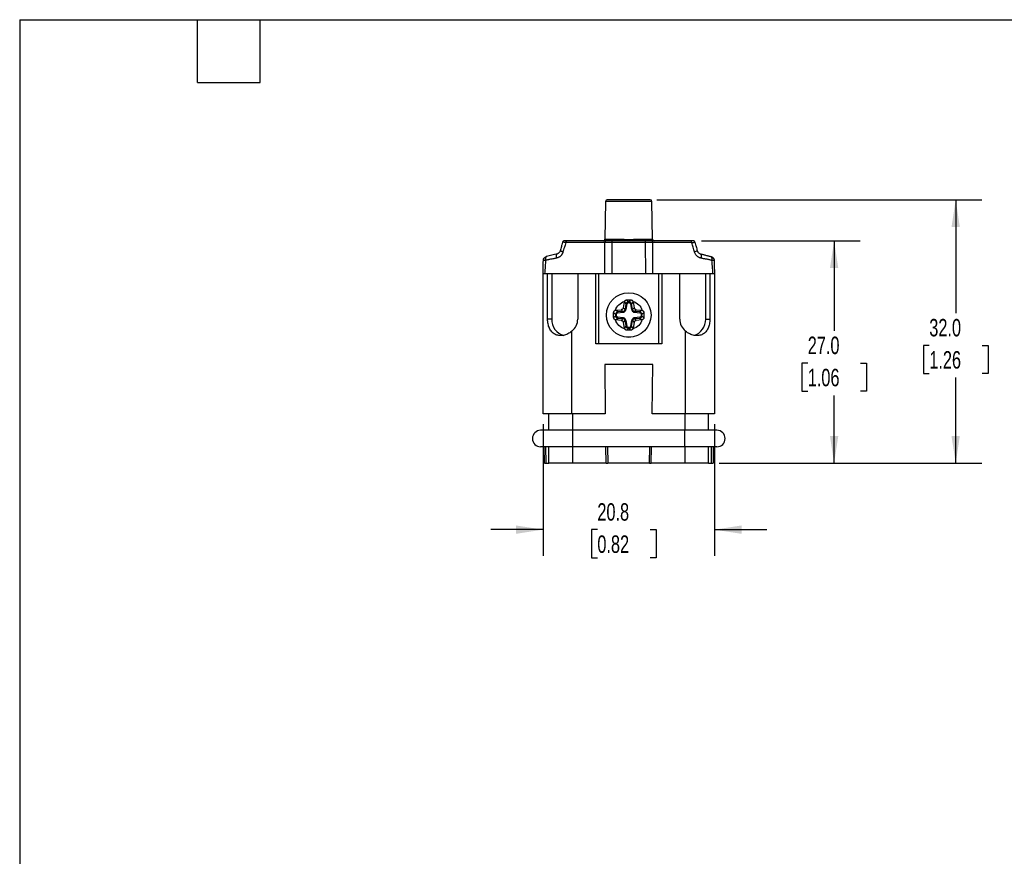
# Model space of a CAD drawing. Header units: millimetres. Extents: x 6 to 273, y 6 to 210.
# Tile 2 of 4: x 6 to 126, y 108 to 210. Entities that reach past the tile are written whole.
import ezdxf

# ---------------------------------------------------------------- set-up
doc = ezdxf.new("R2010")
doc.units = ezdxf.units.MM
doc.linetypes.add('SLD-Solid', pattern=[0])
doc.layers.add('DIMENSIONS', color=140, linetype='SLD-Solid', lineweight=25)
doc.layers.add('TEXT', color=140, linetype='SLD-Solid', lineweight=25)
doc.styles.add('SLDTEXTSTYLE0', font='TXT', dxfattribs={"width": 0.7})
doc.dimstyles.new('SLDDIMSTYLE2', dxfattribs={"dimtxt": 2.158008, "dimasz": 3.302, "dimexe": 0, "dimexo": 0.0625, "dimgap": 0.539502, "dimtad": 0, "dimtih": 1, "dimtoh": 1, "dimrnd": 1e-09, "dimzin": 4, "dimdsep": 46, "dimtxsty": 'SLDTEXTSTYLE0', "dimsah": 1, "dimcen": 0.09, "dimadec": 0, "dimazin": 1, "dimtfac": 1, "dimtofl": 0, "dimtmove": 0, "dimatfit": 3, "dimfxl": 0, "dimfrac": 2, "dimtolj": 1, "dimtzin": 12, "dimarcsym": 0})
doc.dimstyles.new('SLDDIMSTYLE3', dxfattribs={"dimtxt": 2.158008, "dimasz": 3.302, "dimexe": 0, "dimexo": 0.0625, "dimgap": 0.539502, "dimtad": 0, "dimtih": 1, "dimtoh": 1, "dimrnd": 1e-09, "dimzin": 12, "dimdsep": 46, "dimtxsty": 'SLDTEXTSTYLE0', "dimsah": 1, "dimcen": 0.09, "dimadec": 0, "dimazin": 3, "dimtfac": 1, "dimtmove": 0, "dimatfit": 0, "dimfxl": 0, "dimfrac": 2, "dimtolj": 1, "dimtzin": 12, "dimarcsym": 0})

# ---------------------------------------------------------------- blocks, each defined once
blk = doc.blocks.new('_D_4')
at = {"layer": 'DIMENSIONS'}
for p, q in [((89.13, 182.68), (108.43, 182.68)), ((105.25, 182.68), (105.25, 171.76)), ((102.05, 167.85), (101.32, 167.85)), ((101.32, 167.85), (101.32, 164.42)), ((108.46, 167.85), (109.19, 167.85)), ((109.19, 167.85), (109.19, 164.42)), ((101.32, 164.42), (102.05, 164.42)), ((105.25, 155.68), (105.25, 163.93)), ((109.19, 164.42), (108.46, 164.42)), ((91.29, 155.68), (108.43, 155.68))]:
    blk.add_line(p, q, dxfattribs=at)
for points in [[(105.25, 182.68), (104.75, 179.38), (105.76, 179.38)], [(105.25, 155.68), (105.76, 158.98), (104.75, 158.98)]]:
    blk.add_solid(points, dxfattribs=at)
at = {"layer": 'DIMENSIONS', "char_height": 2.117, "attachment_point": 1, "style": 'SLDTEXTSTYLE0'}
for s, insert in [('27.0', (102.05, 171.06)), ('1.06', (102.05, 167.15))]:
    blk.add_mtext(s, dxfattribs=dict(at, insert=insert))
blk = doc.blocks.new('_D_5')
at = {"layer": 'DIMENSIONS'}
for p, q in [((83.73, 187.68), (123.19, 187.68)), ((120.02, 187.68), (120.02, 173.91)), ((116.81, 170), (116.09, 170)), ((116.09, 170), (116.09, 166.57)), ((123.22, 170), (123.95, 170)), ((123.95, 170), (123.95, 166.57)), ((116.09, 166.57), (116.81, 166.57)), ((123.95, 166.57), (123.22, 166.57)), ((120.02, 155.68), (120.02, 166.09)), ((91.29, 155.68), (123.19, 155.68))]:
    blk.add_line(p, q, dxfattribs=at)
for points in [[(120.02, 187.68), (119.51, 184.38), (120.52, 184.38)], [(120.02, 155.68), (120.52, 158.98), (119.51, 158.98)]]:
    blk.add_solid(points, dxfattribs=at)
at = {"layer": 'DIMENSIONS', "char_height": 2.117, "attachment_point": 1, "style": 'SLDTEXTSTYLE0'}
for s, insert in [('32.0', (116.81, 173.21)), ('1.26', (116.81, 169.3))]:
    blk.add_mtext(s, dxfattribs=dict(at, insert=insert))
blk = doc.blocks.new('_D_6')
at = {"layer": 'DIMENSIONS'}
for p, q in [((69.92, 160.41), (69.92, 144.44)), ((90.72, 160.41), (90.72, 144.44)), ((69.92, 147.62), (63.57, 147.62)), ((76.5, 147.62), (75.78, 147.62)), ((75.78, 147.62), (75.78, 144.19)), ((82.92, 147.62), (83.64, 147.62)), ((83.64, 147.62), (83.64, 144.19)), ((90.72, 147.62), (97.07, 147.62)), ((75.78, 144.19), (76.5, 144.19)), ((83.64, 144.19), (82.92, 144.19))]:
    blk.add_line(p, q, dxfattribs=at)
for points in [[(69.92, 147.62), (66.61, 148.13), (66.61, 147.11)], [(90.72, 147.62), (94.02, 147.11), (94.02, 148.13)]]:
    blk.add_solid(points, dxfattribs=at)
at = {"layer": 'DIMENSIONS', "char_height": 2.117, "attachment_point": 1, "style": 'SLDTEXTSTYLE0'}
for s, insert in [('20.8', (76.5, 150.83)), ('0.82', (76.5, 146.92))]:
    blk.add_mtext(s, dxfattribs=dict(at, insert=insert))

msp = doc.modelspace()

# ---------------------------------------------------------------- linework, layer by layer
for p, q in [((77.499, 187.485), (77.419, 182.878)), ((83.132, 187.485), (77.499, 187.485)), ((83.212, 182.878), (83.132, 187.485)), ((77.429, 182.485), (72.684, 182.485)), ((77.513, 182.682), (72.768, 182.682)), ((77.414, 178.682), (77.429, 182.485)), ((77.419, 182.878), (79.54, 182.878)), ((78.274, 182.485), (78.259, 178.682)), ((78.274, 182.682), (78.274, 182.485)), ((79.487, 182.682), (78.274, 182.682)), ((82.357, 182.485), (78.274, 182.485)), ((81.091, 182.878), (83.212, 182.878)), ((82.357, 182.682), (81.144, 182.682)), ((82.357, 182.485), (82.357, 182.682)), ((82.372, 178.682), (82.357, 182.485)), ((87.863, 182.682), (83.118, 182.682)), ((83.202, 182.485), (83.217, 178.682)), ((87.947, 182.485), (83.202, 182.485)), ((88.34, 182.531), (88.355, 182.534)), ((69.916, 161.682), (69.916, 178.682)), ((70.461, 178.682), (69.916, 178.682)), ((70.461, 173.182), (70.461, 178.682)), ((70.967, 178.682), (70.461, 178.682)), ((70.967, 178.682), (70.967, 173.182)), ((74.118, 178.682), (70.967, 178.682)), ((74.118, 178.682), (74.118, 173.182)), ((76.316, 178.682), (74.118, 178.682)), ((76.316, 170.182), (76.316, 178.682)), ((76.655, 178.682), (76.316, 178.682)), ((76.655, 178.682), (76.655, 170.182)), ((83.976, 178.682), (76.655, 178.682)), ((83.976, 170.182), (83.976, 178.682)), ((84.316, 178.682), (83.976, 178.682)), ((86.513, 178.682), (84.316, 178.682)), ((84.316, 178.682), (84.316, 170.182)), ((86.513, 173.182), (86.513, 178.682)), ((89.664, 178.682), (86.513, 178.682)), ((89.664, 173.182), (89.664, 178.682)), ((90.17, 178.682), (89.664, 178.682)), ((90.17, 178.682), (90.17, 173.182)), ((90.716, 178.682), (90.17, 178.682)), ((90.716, 178.682), (90.716, 161.682)), ((79.663, 174.571), (79.784, 175.274)), ((79.784, 175.274), (79.979, 175.042)), ((79.979, 175.042), (79.861, 174.355)), ((80.077, 175.025), (79.958, 174.338)), ((79.979, 175.042), (80.077, 175.025)), ((80.271, 175.287), (80.076, 175.518)), ((80.36, 175.287), (80.271, 175.287)), ((80.271, 175.188), (80.271, 175.287)), ((80.36, 175.188), (80.271, 175.188)), ((80.36, 175.287), (80.555, 175.518)), ((80.36, 175.287), (80.36, 175.188)), ((80.554, 175.025), (80.652, 175.042)), ((80.673, 174.338), (80.554, 175.025)), ((80.847, 175.274), (80.652, 175.042)), ((80.77, 174.355), (80.652, 175.042)), ((80.847, 175.274), (80.968, 174.571)), ((78.71, 173.763), (78.479, 173.975)), ((78.479, 173.389), (78.71, 173.601)), ((78.71, 173.763), (78.71, 173.601)), ((78.71, 173.763), (78.809, 173.763)), ((78.809, 173.601), (78.71, 173.601)), ((78.748, 174.27), (79.397, 174.327)), ((78.98, 174.057), (78.748, 174.27)), ((78.809, 173.601), (78.809, 173.763)), ((79.596, 174.111), (78.98, 174.057)), ((78.989, 173.959), (78.98, 174.057)), ((78.98, 173.306), (78.989, 173.405)), ((78.989, 173.959), (79.604, 174.013)), ((79.604, 173.351), (78.989, 173.405)), ((79.397, 174.327), (79.596, 174.111)), ((79.596, 174.111), (79.604, 174.013)), ((79.861, 174.355), (79.663, 174.571)), ((79.958, 174.338), (79.861, 174.355)), ((80.77, 174.355), (80.673, 174.338)), ((80.968, 174.571), (80.77, 174.355)), ((81.027, 174.013), (81.035, 174.111)), ((81.027, 174.013), (81.642, 173.959)), ((81.642, 173.405), (81.027, 173.351)), ((81.035, 174.111), (81.234, 174.327)), ((81.651, 174.057), (81.035, 174.111)), ((81.234, 174.327), (81.883, 174.27)), ((81.651, 174.057), (81.642, 173.959)), ((81.642, 173.405), (81.651, 173.306)), ((81.883, 174.27), (81.651, 174.057)), ((81.822, 173.763), (81.822, 173.601)), ((81.822, 173.763), (81.921, 173.763)), ((81.921, 173.601), (81.822, 173.601)), ((82.152, 173.975), (81.921, 173.763)), ((81.921, 173.601), (81.921, 173.763)), ((81.921, 173.601), (82.152, 173.389)), ((70.967, 173.182), (70.461, 173.182)), ((78.748, 173.094), (78.98, 173.306)), ((79.397, 173.037), (78.748, 173.094)), ((78.98, 173.306), (79.596, 173.253)), ((79.596, 173.253), (79.397, 173.037)), ((79.604, 173.351), (79.596, 173.253)), ((79.663, 172.793), (79.861, 173.008)), ((79.784, 172.09), (79.663, 172.793)), ((79.979, 172.322), (79.784, 172.09)), ((79.861, 173.008), (79.958, 173.025)), ((79.861, 173.008), (79.979, 172.322)), ((79.958, 173.025), (80.077, 172.339)), ((80.077, 172.339), (79.979, 172.322)), ((80.554, 172.339), (80.673, 173.025)), ((80.652, 172.322), (80.554, 172.339)), ((80.652, 172.322), (80.77, 173.008)), ((80.847, 172.09), (80.652, 172.322)), ((80.673, 173.025), (80.77, 173.008)), ((80.77, 173.008), (80.968, 172.793)), ((80.968, 172.793), (80.847, 172.09)), ((81.035, 173.253), (81.027, 173.351)), ((81.035, 173.253), (81.651, 173.306)), ((81.234, 173.037), (81.035, 173.253)), ((81.883, 173.094), (81.234, 173.037)), ((81.651, 173.306), (81.883, 173.094)), ((89.664, 173.182), (90.17, 173.182)), ((73.416, 161.682), (73.416, 171.718)), ((80.271, 172.077), (80.076, 171.846)), ((80.271, 172.077), (80.271, 172.175)), ((80.36, 172.175), (80.271, 172.175)), ((80.271, 172.077), (80.36, 172.077)), ((80.36, 172.175), (80.36, 172.077)), ((80.555, 171.846), (80.36, 172.077)), ((87.216, 161.682), (87.216, 171.718)), ((84.316, 170.182), (76.316, 170.182)), ((83.22, 167.682), (77.412, 167.682)), ((77.412, 167.682), (77.464, 161.682)), ((83.167, 161.682), (83.22, 167.682)), ((73.416, 161.682), (69.916, 161.682)), ((70.616, 159.682), (70.616, 161.682)), ((77.464, 161.682), (73.416, 161.682)), ((73.516, 159.682), (73.516, 161.682)), ((87.216, 161.682), (83.167, 161.682)), ((87.116, 161.682), (87.116, 159.682)), ((90.716, 161.682), (87.216, 161.682)), ((90.016, 159.682), (90.016, 161.682)), ((73.516, 157.682), (73.516, 159.682)), ((87.116, 159.682), (73.516, 159.682)), ((87.116, 157.682), (87.116, 159.682)), ((70.085, 155.682), (70.05, 157.682)), ((70.285, 155.682), (70.25, 157.682)), ((70.616, 155.682), (70.616, 157.682)), ((87.116, 157.682), (73.516, 157.682)), ((73.516, 155.682), (73.516, 157.682)), ((77.585, 155.682), (77.55, 157.682)), ((77.75, 157.682), (77.785, 155.682)), ((82.846, 155.682), (82.881, 157.682)), ((83.046, 155.682), (83.081, 157.682)), ((87.116, 157.682), (87.116, 155.682)), ((90.016, 155.682), (90.016, 157.682)), ((90.346, 155.682), (90.381, 157.682)), ((90.581, 157.682), (90.546, 155.682)), ((70.085, 155.682), (70.285, 155.682)), ((70.285, 155.682), (70.616, 155.682)), ((73.516, 155.682), (70.616, 155.682)), ((77.585, 155.682), (73.516, 155.682)), ((77.585, 155.682), (77.785, 155.682)), ((82.846, 155.682), (77.785, 155.682)), ((82.846, 155.682), (83.046, 155.682)), ((87.116, 155.682), (83.046, 155.682)), ((90.016, 155.682), (87.116, 155.682)), ((90.016, 155.682), (90.346, 155.682)), ((90.346, 155.682), (90.546, 155.682))]:
    msp.add_line(p, q)
at = {"flags": 128}
for points in [[(72.768, 182.682), (72.752, 182.678), (72.736, 182.667), (72.722, 182.649), (72.709, 182.625), (72.698, 182.595), (72.691, 182.561), (72.686, 182.524), (72.684, 182.485)], [(77.429, 182.485), (77.431, 182.524), (77.436, 182.561), (77.444, 182.595), (77.454, 182.625), (77.467, 182.649), (77.481, 182.667), (77.497, 182.678), (77.513, 182.682)], [(83.118, 182.682), (83.134, 182.678), (83.15, 182.667), (83.164, 182.649), (83.177, 182.625), (83.187, 182.595), (83.195, 182.561), (83.2, 182.524), (83.202, 182.485)], [(87.947, 182.485), (87.945, 182.524), (87.941, 182.561), (87.933, 182.595), (87.922, 182.625), (87.909, 182.649), (87.895, 182.667), (87.879, 182.678), (87.863, 182.682)], [(88.989, 181.135), (89.027, 181.115), (89.059, 181.078), (89.083, 181.025), (89.1, 180.958), (89.109, 180.878), (89.109, 180.789), (89.1, 180.693), (89.082, 180.593)]]:
    msp.add_lwpolyline(points, dxfattribs=at)
for radius in [2.707, 2.703]:
    msp.add_circle((80.316, 173.682), radius)
for centre, radius, start, end in [((77.699, 187.482), 0.2, 90, 179), ((82.932, 187.482), 0.2, 1, 90), ((72.469, 182.482), 0.2, 131.57271, 165), ((72.469, 182.482), 0.2, 90, 111.22338), ((77.219, 182.882), 0.2, 270, 359), ((79.318, 182.834), 0.227, 318.16611, 11.37193), ((81.313, 182.834), 0.227, 168.62807, 221.83389), ((83.412, 182.882), 0.2, 181, 270), ((88.162, 182.482), 0.2, 63.65558, 90), ((88.162, 182.482), 0.2, 15, 41.73478), ((72.91, 173.104), 1.945, 177.71282, 256.0565), ((87.7, 173.119), 1.965, 285.07308, 1.83668), ((69.616, 158.682), 1, 90, 270), ((91.016, 158.682), 1, 270, 90)]:
    msp.add_arc(centre, radius, start, end)
for centre, major_axis, start_param, end_param in [((71.911, 173.182), (2.207, 0), 5.4622872, 6.2831853), ((88.72, 173.182), (-2.207, 0), 0, 0.8208981)]:
    msp.add_ellipse(centre, major_axis=major_axis, ratio=0.9063078, start_param=start_param, end_param=end_param)
for points, knots in [([(82.932, 187.682), (82.932, 187.682), (81.759, 187.682), (78.872, 187.682), (77.699, 187.682), (77.699, 187.682)], [0, 0, 0, 0, 0.5, 0.5, 1, 1, 1, 1]), ([(72.276, 182.534), (72.248, 182.431), (72.202, 182.257), (72.13, 181.991), (72.064, 181.744), (72.018, 181.571), (71.996, 181.489)], [0, 0, 0, 0, 0.2929678, 0.4995775, 0.762137, 1, 1, 1, 1]), ([(72.684, 182.485), (72.663, 182.487), (72.604, 182.494), (72.52, 182.503), (72.443, 182.512), (72.375, 182.52), (72.319, 182.527), (72.282, 182.532), (72.278, 182.533), (72.276, 182.534)], [0, 0, 0, 0, 0.08612812, 0.2512812, 0.39003466, 0.50132103, 0.68218535, 0.84891577, 1, 1, 1, 1]), ([(72.406, 182.672), (72.391, 182.665), (72.359, 182.652), (72.322, 182.619), (72.295, 182.578), (72.287, 182.547), (72.283, 182.532)], [0, 0, 0, 0, 0.24783248, 0.50144789, 0.75421772, 1, 1, 1, 1]), ([(72.684, 182.485), (72.648, 182.378), (72.585, 182.189), (72.491, 181.899), (72.406, 181.625), (72.353, 181.433), (72.328, 181.341)], [0, 0, 0, 0, 0.2833671, 0.5003475, 0.7629652, 1, 1, 1, 1]), ([(81.144, 182.682), (81.065, 182.681), (80.908, 182.68), (80.671, 182.676), (80.434, 182.674), (80.197, 182.674), (79.96, 182.676), (79.723, 182.68), (79.566, 182.681), (79.487, 182.682)], [0, 0, 0, 0, 0.143414, 0.2862719, 0.4287946, 0.5712054, 0.7137281, 0.856586, 1, 1, 1, 1]), ([(79.54, 182.878), (79.573, 182.878), (79.648, 182.878), (79.776, 182.875), (79.947, 182.87), (80.13, 182.864), (80.316, 182.861), (80.501, 182.864), (80.707, 182.87), (80.911, 182.877), (81.038, 182.878), (81.091, 182.878)], [0, 0, 0, 0, 0.0650947, 0.1483916, 0.2498977, 0.3963179, 0.4998347, 0.6044067, 0.7498659, 0.8963735, 1, 1, 1, 1]), ([(88.162, 182.682), (88.161, 182.682), (88.159, 182.682), (88.146, 182.682), (88.124, 182.682), (88.096, 182.682), (88.06, 182.682), (88.012, 182.682), (87.947, 182.682), (87.891, 182.682), (87.863, 182.682)], [0, 0, 0, 0, 0.1130288, 0.2244411, 0.3350796, 0.4455116, 0.556079, 0.666957, 0.8331298, 1, 1, 1, 1]), ([(87.947, 182.485), (88.004, 182.491), (88.118, 182.504), (88.246, 182.518), (88.326, 182.528), (88.337, 182.53), (88.34, 182.531)], [0, 0, 0, 0, 0.2832246, 0.567246, 0.8532636, 1, 1, 1, 1]), ([(88.303, 181.341), (88.278, 181.433), (88.225, 181.625), (88.14, 181.899), (88.046, 182.189), (87.983, 182.378), (87.947, 182.485)], [0, 0, 0, 0, 0.2368612, 0.4996524, 0.7163321, 1, 1, 1, 1]), ([(88.348, 182.532), (88.344, 182.547), (88.336, 182.578), (88.309, 182.619), (88.272, 182.652), (88.24, 182.665), (88.225, 182.672)], [0, 0, 0, 0, 0.2457823, 0.4985521, 0.7521675, 1, 1, 1, 1]), ([(88.355, 182.534), (88.383, 182.431), (88.429, 182.257), (88.501, 181.991), (88.567, 181.744), (88.613, 181.571), (88.635, 181.489)], [0, 0, 0, 0, 0.2929678, 0.4995775, 0.762137, 1, 1, 1, 1]), ([(69.944, 180.305), (69.946, 180.413), (69.984, 180.519), (70.116, 180.689), (70.21, 180.752), (70.314, 180.779)], [0, 0, 0, 0, 0.5, 0.5, 1, 1, 1, 1]), ([(70.314, 180.779), (70.306, 180.776), (70.29, 180.77), (70.267, 180.75), (70.246, 180.72), (70.229, 180.681), (70.211, 180.62), (70.194, 180.507), (70.204, 180.393), (70.211, 180.323)], [0, 0, 0, 0, 0.0924244, 0.1891476, 0.2894568, 0.3924336, 0.4969936, 0.6856845, 1, 1, 1, 1]), ([(71.549, 180.593), (71.498, 180.58), (71.39, 180.553), (71.238, 180.523), (71.069, 180.494), (70.894, 180.465), (70.714, 180.435), (70.541, 180.403), (70.378, 180.368), (70.265, 180.337), (70.211, 180.323)], [0, 0, 0, 0, 0.1146404, 0.2444892, 0.3402638, 0.4917408, 0.6335516, 0.7430679, 0.8772848, 1, 1, 1, 1]), ([(71.549, 180.593), (71.536, 180.654), (71.526, 180.719), (71.519, 180.845), (71.522, 180.906), (71.54, 181.009), (71.555, 181.052), (71.594, 181.111), (71.618, 181.129), (71.642, 181.135)], [0, 0, 0, 0, 0.25, 0.25, 0.5, 0.5, 0.75, 0.75, 1, 1, 1, 1]), ([(72.328, 181.341), (72.318, 181.307), (72.298, 181.239), (72.257, 181.144), (72.209, 181.054), (72.154, 180.972), (72.09, 180.897), (72.019, 180.829), (71.94, 180.767), (71.853, 180.713), (71.759, 180.666), (71.657, 180.625), (71.585, 180.604), (71.549, 180.593)], [0, 0, 0, 0, 0.0903554, 0.1780254, 0.2639123, 0.3489747, 0.4341993, 0.5205671, 0.6090214, 0.7004404, 0.7956207, 0.8952686, 1, 1, 1, 1]), ([(71.996, 181.489), (71.991, 181.472), (71.98, 181.436), (71.954, 181.381), (71.918, 181.324), (71.87, 181.266), (71.807, 181.212), (71.73, 181.164), (71.673, 181.145), (71.642, 181.135)], [0, 0, 0, 0, 0.0874387, 0.1890104, 0.3065759, 0.4426266, 0.6004398, 0.7843254, 1, 1, 1, 1]), ([(72.328, 181.341), (72.306, 181.348), (72.262, 181.363), (72.202, 181.383), (72.149, 181.403), (72.102, 181.421), (72.064, 181.438), (72.035, 181.452), (72.014, 181.465), (72.001, 181.475), (71.994, 181.483), (71.995, 181.487), (71.996, 181.489)], [0, 0, 0, 0, 0.1067824, 0.2142925, 0.3215979, 0.427773, 0.5319445, 0.6333307, 0.7312699, 0.8252368, 0.9148474, 1, 1, 1, 1]), ([(88.635, 181.489), (88.637, 181.483), (88.634, 181.477), (88.608, 181.458), (88.586, 181.446), (88.495, 181.406), (88.402, 181.372), (88.303, 181.341)], [0, 0, 0, 0, 0.25, 0.25, 0.5, 0.5, 1, 1, 1, 1]), ([(89.082, 180.593), (89.045, 180.604), (88.972, 180.626), (88.866, 180.671), (88.767, 180.726), (88.675, 180.79), (88.57, 180.879), (88.461, 181.001), (88.361, 181.162), (88.323, 181.282), (88.303, 181.341)], [0, 0, 0, 0, 0.10719956, 0.21131613, 0.3132288, 0.41387444, 0.5142254, 0.68088454, 0.84072184, 1, 1, 1, 1]), ([(88.635, 181.489), (88.641, 181.469), (88.654, 181.429), (88.682, 181.372), (88.719, 181.316), (88.773, 181.254), (88.862, 181.181), (88.94, 181.153), (88.989, 181.135)], [0, 0, 0, 0, 0.100346, 0.2084043, 0.3255117, 0.4532274, 0.6619564, 1, 1, 1, 1]), ([(88.989, 181.135), (89.04, 181.121), (89.148, 181.092), (89.305, 181.051), (89.475, 181.005), (89.652, 180.957), (89.83, 180.91), (90.001, 180.864), (90.157, 180.822), (90.266, 180.793), (90.317, 180.779)], [0, 0, 0, 0, 0.1176976, 0.249606, 0.3536127, 0.4999714, 0.6458317, 0.7503498, 0.8821128, 1, 1, 1, 1]), ([(90.42, 180.323), (90.366, 180.337), (90.253, 180.368), (90.09, 180.403), (89.917, 180.435), (89.737, 180.465), (89.562, 180.494), (89.393, 180.523), (89.241, 180.553), (89.133, 180.58), (89.082, 180.593)], [0, 0, 0, 0, 0.1225753, 0.2569319, 0.3661696, 0.5082591, 0.6595947, 0.7555107, 0.8852372, 1, 1, 1, 1]), ([(90.42, 180.323), (90.422, 180.336), (90.425, 180.362), (90.43, 180.417), (90.432, 180.481), (90.429, 180.559), (90.415, 180.647), (90.382, 180.741), (90.34, 180.766), (90.317, 180.779)], [0, 0, 0, 0, 0.0589039, 0.1195075, 0.2449098, 0.3546031, 0.505483, 0.7270566, 1, 1, 1, 1]), ([(90.317, 180.779), (90.34, 180.772), (90.385, 180.758), (90.449, 180.724), (90.508, 180.683), (90.559, 180.633), (90.604, 180.576), (90.64, 180.514), (90.666, 180.447), (90.683, 180.377), (90.686, 180.329), (90.687, 180.305)], [0, 0, 0, 0, 0.111029, 0.2220303, 0.3330246, 0.4440326, 0.5550749, 0.6661722, 0.7773452, 0.8886142, 1, 1, 1, 1]), ([(90.317, 180.779), (90.357, 180.765), (90.443, 180.734), (90.552, 180.652), (90.596, 180.575), (90.616, 180.541)], [0, 0, 0, 0, 0.3218664, 0.701289, 1, 1, 1, 1]), ([(69.916, 178.682), (69.918, 178.839), (69.923, 179.11), (69.93, 179.523), (69.937, 179.906), (69.942, 180.177), (69.944, 180.305)], [0, 0, 0, 0, 0.2916055, 0.500362, 0.7640589, 1, 1, 1, 1]), ([(69.972, 180.461), (69.972, 180.46), (69.946, 180.414), (69.945, 180.359), (69.944, 180.305)], [0, 0, 0, 0, 0.0136035, 1, 1, 1, 1]), ([(70.211, 180.323), (70.186, 180.321), (70.136, 180.319), (70.072, 180.315), (70.021, 180.312), (69.983, 180.31), (69.959, 180.308), (69.946, 180.306), (69.945, 180.305), (69.944, 180.305)], [0, 0, 0, 0, 0.1653131, 0.3275736, 0.4838175, 0.6309403, 0.7667272, 0.8899002, 1, 1, 1, 1]), ([(70.211, 180.323), (70.195, 180.092), (70.157, 179.545), (70.114, 178.998), (70.089, 178.682)], [0, 0, 0, 0, 0.4212104, 1, 1, 1, 1]), ([(90.542, 178.682), (90.517, 178.998), (90.474, 179.545), (90.436, 180.092), (90.42, 180.323)], [0, 0, 0, 0, 0.5787896, 1, 1, 1, 1]), ([(90.687, 180.305), (90.687, 180.305), (90.685, 180.306), (90.675, 180.307), (90.654, 180.309), (90.611, 180.312), (90.549, 180.316), (90.478, 180.32), (90.439, 180.322), (90.42, 180.323)], [0, 0, 0, 0, 0.0952627, 0.2077425, 0.3375787, 0.4840886, 0.7443494, 0.8738316, 1, 1, 1, 1]), ([(90.687, 180.305), (90.689, 180.222), (90.692, 180.048), (90.696, 179.777), (90.702, 179.477), (90.708, 179.11), (90.713, 178.84), (90.716, 178.682)], [0, 0, 0, 0, 0.1541088, 0.3206405, 0.4996416, 0.7081712, 1, 1, 1, 1]), ([(79.784, 175.274), (79.786, 175.285), (79.791, 175.308), (79.799, 175.33), (79.803, 175.341)], [0, 0, 0, 0, 0.5006868, 1, 1, 1, 1]), ([(79.803, 175.341), (79.81, 175.354), (79.822, 175.379), (79.847, 175.414), (79.877, 175.445), (79.923, 175.479), (79.99, 175.511), (80.047, 175.516), (80.076, 175.518)], [0, 0, 0, 0, 0.1245153, 0.2479767, 0.3725413, 0.500256, 0.749304, 1, 1, 1, 1]), ([(80.555, 175.518), (80.574, 175.517), (80.612, 175.515), (80.668, 175.498), (80.727, 175.467), (80.787, 175.417), (80.814, 175.366), (80.828, 175.341)], [0, 0, 0, 0, 0.1676015, 0.3331351, 0.5001583, 0.7518021, 1, 1, 1, 1]), ([(80.828, 175.341), (80.832, 175.33), (80.84, 175.308), (80.845, 175.285), (80.847, 175.274)], [0, 0, 0, 0, 0.4993132, 1, 1, 1, 1]), ([(78.479, 173.975), (78.48, 173.99), (78.482, 174.02), (78.492, 174.065), (78.509, 174.108), (78.54, 174.16), (78.593, 174.218), (78.649, 174.243), (78.677, 174.255)], [0, 0, 0, 0, 0.1262292, 0.2505832, 0.3747332, 0.5003876, 0.7521032, 1, 1, 1, 1]), ([(78.677, 173.109), (78.663, 173.114), (78.635, 173.125), (78.596, 173.15), (78.562, 173.18), (78.523, 173.228), (78.487, 173.297), (78.482, 173.359), (78.479, 173.389)], [0, 0, 0, 0, 0.1246001, 0.2478938, 0.3723736, 0.5004029, 0.7493483, 1, 1, 1, 1]), ([(78.677, 174.255), (78.688, 174.259), (78.712, 174.266), (78.736, 174.269), (78.748, 174.27)], [0, 0, 0, 0, 0.4992092, 1, 1, 1, 1]), ([(79.663, 174.571), (79.659, 174.553), (79.65, 174.517), (79.625, 174.467), (79.592, 174.422), (79.551, 174.384), (79.504, 174.355), (79.452, 174.335), (79.416, 174.33), (79.397, 174.327)], [0, 0, 0, 0, 0.1433768, 0.2862344, 0.4287796, 0.5712204, 0.7137656, 0.8566232, 1, 1, 1, 1]), ([(79.596, 174.111), (79.614, 174.114), (79.651, 174.119), (79.703, 174.139), (79.751, 174.168), (79.792, 174.206), (79.824, 174.25), (79.849, 174.301), (79.857, 174.337), (79.861, 174.355)], [0, 0, 0, 0, 0.1437762, 0.2866347, 0.4289399, 0.5710601, 0.7133653, 0.8562238, 1, 1, 1, 1]), ([(79.604, 174.013), (79.622, 174.015), (79.656, 174.02), (79.707, 174.035), (79.754, 174.056), (79.798, 174.082), (79.858, 174.13), (79.925, 174.212), (79.947, 174.296), (79.958, 174.338)], [0, 0, 0, 0, 0.1022053, 0.2028512, 0.3025277, 0.4016747, 0.5006277, 0.7479986, 1, 1, 1, 1]), ([(80.673, 174.338), (80.676, 174.321), (80.684, 174.287), (80.703, 174.238), (80.728, 174.193), (80.758, 174.152), (80.811, 174.096), (80.898, 174.035), (80.984, 174.021), (81.027, 174.013)], [0, 0, 0, 0, 0.1022053, 0.2028512, 0.3025277, 0.4016747, 0.5006277, 0.7479986, 1, 1, 1, 1]), ([(80.77, 174.355), (80.774, 174.337), (80.782, 174.301), (80.807, 174.25), (80.839, 174.206), (80.88, 174.168), (80.928, 174.139), (80.98, 174.119), (81.017, 174.114), (81.035, 174.111)], [0, 0, 0, 0, 0.1437762, 0.2866347, 0.4289399, 0.5710601, 0.7133653, 0.8562238, 1, 1, 1, 1]), ([(81.234, 174.327), (81.215, 174.33), (81.179, 174.335), (81.127, 174.355), (81.08, 174.384), (81.039, 174.422), (81.006, 174.467), (80.981, 174.517), (80.973, 174.553), (80.968, 174.571)], [0, 0, 0, 0, 0.1433768, 0.2862344, 0.4287796, 0.5712204, 0.7137656, 0.8566232, 1, 1, 1, 1]), ([(81.883, 174.27), (81.895, 174.269), (81.919, 174.266), (81.943, 174.259), (81.954, 174.255)], [0, 0, 0, 0, 0.5007908, 1, 1, 1, 1]), ([(81.954, 174.255), (81.968, 174.25), (81.996, 174.239), (82.035, 174.214), (82.069, 174.183), (82.108, 174.136), (82.144, 174.066), (82.149, 174.005), (82.152, 173.975)], [0, 0, 0, 0, 0.1246001, 0.2478938, 0.3723736, 0.5004029, 0.7493483, 1, 1, 1, 1]), ([(82.152, 173.389), (82.151, 173.374), (82.149, 173.343), (82.139, 173.299), (82.122, 173.256), (82.091, 173.204), (82.038, 173.146), (81.982, 173.121), (81.954, 173.109)], [0, 0, 0, 0, 0.1262292, 0.2505832, 0.3747332, 0.5003876, 0.7521032, 1, 1, 1, 1]), ([(73.416, 171.718), (73.263, 171.59), (73.099, 171.482), (72.745, 171.31), (72.56, 171.248), (72.283, 171.196), (72.189, 171.186), (72.006, 171.18), (71.916, 171.184), (71.655, 171.219), (71.489, 171.272), (71.197, 171.428), (71.067, 171.532), (70.847, 171.777), (70.755, 171.922), (70.609, 172.239), (70.554, 172.416), (70.48, 172.786), (70.461, 172.982), (70.461, 173.182)], [0, 0, 0, 0, 0.125, 0.125, 0.25, 0.25, 0.3125, 0.3125, 0.375, 0.375, 0.5, 0.5, 0.625, 0.625, 0.75, 0.75, 0.875, 0.875, 1, 1, 1, 1]), ([(78.748, 173.094), (78.736, 173.095), (78.712, 173.098), (78.688, 173.105), (78.677, 173.109)], [0, 0, 0, 0, 0.5007908, 1, 1, 1, 1]), ([(79.397, 173.037), (79.416, 173.034), (79.452, 173.029), (79.504, 173.008), (79.551, 172.979), (79.592, 172.942), (79.625, 172.897), (79.65, 172.847), (79.659, 172.811), (79.663, 172.793)], [0, 0, 0, 0, 0.1433768, 0.2862344, 0.4287796, 0.5712204, 0.7137656, 0.8566232, 1, 1, 1, 1]), ([(79.861, 173.008), (79.857, 173.027), (79.849, 173.063), (79.824, 173.113), (79.792, 173.158), (79.751, 173.196), (79.703, 173.225), (79.651, 173.245), (79.614, 173.25), (79.596, 173.253)], [0, 0, 0, 0, 0.1437762, 0.2866347, 0.4289399, 0.5710601, 0.7133653, 0.8562238, 1, 1, 1, 1]), ([(79.958, 173.025), (79.955, 173.042), (79.947, 173.077), (79.928, 173.125), (79.903, 173.171), (79.873, 173.212), (79.82, 173.268), (79.733, 173.328), (79.647, 173.343), (79.604, 173.351)], [0, 0, 0, 0, 0.1022053, 0.2028512, 0.3025277, 0.4016747, 0.5006277, 0.7479986, 1, 1, 1, 1]), ([(81.027, 173.351), (81.009, 173.349), (80.975, 173.344), (80.925, 173.329), (80.877, 173.308), (80.833, 173.281), (80.774, 173.233), (80.706, 173.151), (80.684, 173.068), (80.673, 173.025)], [0, 0, 0, 0, 0.1022053, 0.2028512, 0.3025277, 0.4016747, 0.5006277, 0.7479986, 1, 1, 1, 1]), ([(81.035, 173.253), (81.017, 173.25), (80.98, 173.245), (80.928, 173.225), (80.88, 173.196), (80.839, 173.158), (80.807, 173.113), (80.782, 173.063), (80.774, 173.027), (80.77, 173.008)], [0, 0, 0, 0, 0.1437762, 0.2866347, 0.4289399, 0.5710601, 0.7133653, 0.8562238, 1, 1, 1, 1]), ([(80.968, 172.793), (80.973, 172.811), (80.981, 172.847), (81.006, 172.897), (81.039, 172.942), (81.08, 172.979), (81.127, 173.008), (81.179, 173.029), (81.215, 173.034), (81.234, 173.037)], [0, 0, 0, 0, 0.1433768, 0.2862344, 0.4287796, 0.5712204, 0.7137656, 0.8566232, 1, 1, 1, 1]), ([(81.954, 173.109), (81.943, 173.105), (81.919, 173.098), (81.895, 173.095), (81.883, 173.094)], [0, 0, 0, 0, 0.4992092, 1, 1, 1, 1]), ([(90.17, 173.182), (90.17, 172.982), (90.151, 172.789), (90.077, 172.414), (90.022, 172.24), (89.875, 171.92), (89.784, 171.778), (89.564, 171.532), (89.435, 171.429), (89.145, 171.273), (88.98, 171.22), (88.633, 171.173), (88.445, 171.178), (88.075, 171.247), (87.888, 171.31), (87.536, 171.481), (87.368, 171.59), (87.216, 171.718)], [0, 0, 0, 0, 0.125, 0.125, 0.25, 0.25, 0.375, 0.375, 0.5, 0.5, 0.625, 0.625, 0.75, 0.75, 0.875, 0.875, 1, 1, 1, 1]), ([(79.803, 172.023), (79.799, 172.034), (79.791, 172.056), (79.786, 172.078), (79.784, 172.09)], [0, 0, 0, 0, 0.4993132, 1, 1, 1, 1]), ([(80.076, 171.846), (80.057, 171.847), (80.019, 171.849), (79.963, 171.866), (79.904, 171.897), (79.844, 171.947), (79.817, 171.998), (79.803, 172.023)], [0, 0, 0, 0, 0.1676015, 0.3331351, 0.5001583, 0.7518021, 1, 1, 1, 1]), ([(80.828, 172.023), (80.821, 172.01), (80.809, 171.984), (80.784, 171.95), (80.754, 171.919), (80.708, 171.885), (80.641, 171.853), (80.584, 171.848), (80.555, 171.846)], [0, 0, 0, 0, 0.1245153, 0.2479767, 0.3725413, 0.500256, 0.749304, 1, 1, 1, 1]), ([(80.847, 172.09), (80.845, 172.078), (80.84, 172.056), (80.832, 172.034), (80.828, 172.023)], [0, 0, 0, 0, 0.5006868, 1, 1, 1, 1]), ([(73.516, 157.682), (73.454, 157.682), (73.331, 157.682), (73.147, 157.682), (72.965, 157.682), (72.785, 157.682), (72.606, 157.682), (72.428, 157.682), (72.253, 157.682), (72.014, 157.682), (71.718, 157.682), (71.376, 157.682), (71.052, 157.682), (70.753, 157.682), (70.483, 157.682), (70.247, 157.682), (70.047, 157.682), (69.887, 157.682), (69.764, 157.682), (69.679, 157.682), (69.625, 157.682), (69.619, 157.682), (69.616, 157.682)], [0, 0, 0, 0, 0.0302319, 0.0602652, 0.0901662, 0.1200022, 0.1498409, 0.17975, 0.2097966, 0.2400471, 0.3043162, 0.3686713, 0.4343079, 0.5000323, 0.565669, 0.6313934, 0.6956626, 0.7600177, 0.8202673, 0.8799875, 0.9397185, 1, 1, 1, 1]), ([(91.016, 157.682), (91.015, 157.682), (91.013, 157.682), (91, 157.682), (90.978, 157.682), (90.948, 157.682), (90.91, 157.682), (90.863, 157.682), (90.807, 157.682), (90.719, 157.682), (90.584, 157.682), (90.384, 157.682), (90.148, 157.682), (89.878, 157.682), (89.579, 157.682), (89.256, 157.682), (88.913, 157.682), (88.561, 157.682), (88.205, 157.682), (87.848, 157.682), (87.484, 157.682), (87.239, 157.682), (87.116, 157.682)], [0, 0, 0, 0, 0.0302319, 0.0602652, 0.0901662, 0.1200022, 0.1498409, 0.17975, 0.2097966, 0.2400471, 0.3043162, 0.3686713, 0.4343079, 0.5000323, 0.565669, 0.6313934, 0.6956626, 0.7600177, 0.8202673, 0.8799875, 0.9397185, 1, 1, 1, 1])]:
    msp.add_open_spline(points, degree=3, knots=knots)
for points in [[(72.768, 182.682), (72.595, 182.682), (72.469, 182.682), (72.469, 182.682)], [(78.274, 182.485), (77.983, 182.486), (77.692, 182.486), (77.429, 182.485)], [(78.274, 182.682), (78.012, 182.682), (77.751, 182.682), (77.513, 182.682)], [(83.118, 182.682), (82.88, 182.682), (82.619, 182.682), (82.357, 182.682)], [(83.202, 182.485), (82.939, 182.486), (82.648, 182.486), (82.357, 182.485)], [(71.642, 181.135), (71.212, 181.02), (70.745, 180.895), (70.314, 180.779)], [(78.677, 174.255), (78.859, 174.775), (79.277, 175.178), (79.803, 175.341)], [(80.271, 175.287), (80.129, 175.286), (80.005, 175.181), (79.979, 175.042)], [(80.076, 175.518), (80.156, 175.518), (80.316, 175.518), (80.475, 175.518), (80.555, 175.518)], [(80.077, 175.025), (80.093, 175.119), (80.175, 175.188), (80.271, 175.188)], [(80.652, 175.042), (80.626, 175.181), (80.502, 175.286), (80.36, 175.287)], [(80.36, 175.188), (80.456, 175.188), (80.538, 175.119), (80.554, 175.025)], [(80.828, 175.341), (81.354, 175.178), (81.772, 174.775), (81.954, 174.255)], [(78.479, 173.389), (78.479, 173.487), (78.479, 173.682), (78.479, 173.877), (78.479, 173.975)], [(78.98, 174.057), (78.83, 174.043), (78.712, 173.914), (78.71, 173.763)], [(78.71, 173.601), (78.712, 173.45), (78.83, 173.321), (78.98, 173.306)], [(78.809, 173.763), (78.809, 173.864), (78.888, 173.95), (78.989, 173.959)], [(78.989, 173.405), (78.888, 173.413), (78.809, 173.499), (78.809, 173.601)], [(81.642, 173.959), (81.744, 173.95), (81.822, 173.864), (81.822, 173.763)], [(81.822, 173.601), (81.822, 173.499), (81.744, 173.413), (81.642, 173.405)], [(81.921, 173.763), (81.919, 173.914), (81.801, 174.043), (81.651, 174.057)], [(81.651, 173.306), (81.801, 173.321), (81.919, 173.45), (81.921, 173.601)], [(82.152, 173.975), (82.152, 173.877), (82.152, 173.682), (82.152, 173.487), (82.152, 173.389)], [(79.803, 172.023), (79.277, 172.186), (78.859, 172.589), (78.677, 173.109)], [(79.979, 172.322), (80.005, 172.182), (80.129, 172.078), (80.271, 172.077)], [(80.271, 172.175), (80.175, 172.175), (80.093, 172.245), (80.077, 172.339)], [(80.554, 172.339), (80.538, 172.245), (80.456, 172.175), (80.36, 172.175)], [(80.36, 172.077), (80.502, 172.078), (80.626, 172.182), (80.652, 172.322)], [(81.954, 173.109), (81.772, 172.589), (81.354, 172.186), (80.828, 172.023)], [(80.555, 171.846), (80.475, 171.846), (80.316, 171.845), (80.156, 171.846), (80.076, 171.846)], [(73.516, 159.682), (71.363, 159.682), (69.616, 159.682), (69.616, 159.682)], [(91.016, 159.682), (91.016, 159.682), (89.268, 159.682), (87.116, 159.682)]]:
    msp.add_open_spline(points, degree=3)
at = {"layer": 'TEXT'}
for p, q in [((6.35, 209.55), (273.05, 209.55)), ((6.35, 209.55), (6.35, 6.35)), ((27.94, 201.93), (27.94, 209.55)), ((35.56, 201.93), (35.56, 209.55)), ((27.94, 201.93), (35.56, 201.93))]:
    msp.add_line(p, q, dxfattribs=at)

# ---------------------------------------------------------------- dimensions: what is measured, and where the dimension line sits
at = {"layer": 'DIMENSIONS'}
for base, p1, p2, picture, middle in [((120.016, 187.682), (90.016, 155.682), (82.464, 187.682), '_D_5', (120.016, 169.998)), ((105.254, 155.682), (87.863, 182.682), (90.016, 155.682), '_D_4', (105.254, 167.848))]:
    dim = msp.add_linear_dim(base=base, p1=p1, p2=p2, angle=90, dimstyle='SLDDIMSTYLE2', dxfattribs=at)
    dim.commit()
    dim.dimension.update_dxf_attribs({"geometry": picture, "text_midpoint": middle, "dimtype": 160})
dim = msp.add_linear_dim(base=(90.716, 147.618), p1=(69.916, 161.682), p2=(90.716, 161.682), dimstyle='SLDDIMSTYLE3', dxfattribs=at)
dim.commit()
dim.dimension.update_dxf_attribs({"geometry": '_D_6', "text_midpoint": (79.71, 147.618), "dimtype": 160})

doc.saveas('drawing.dxf')
